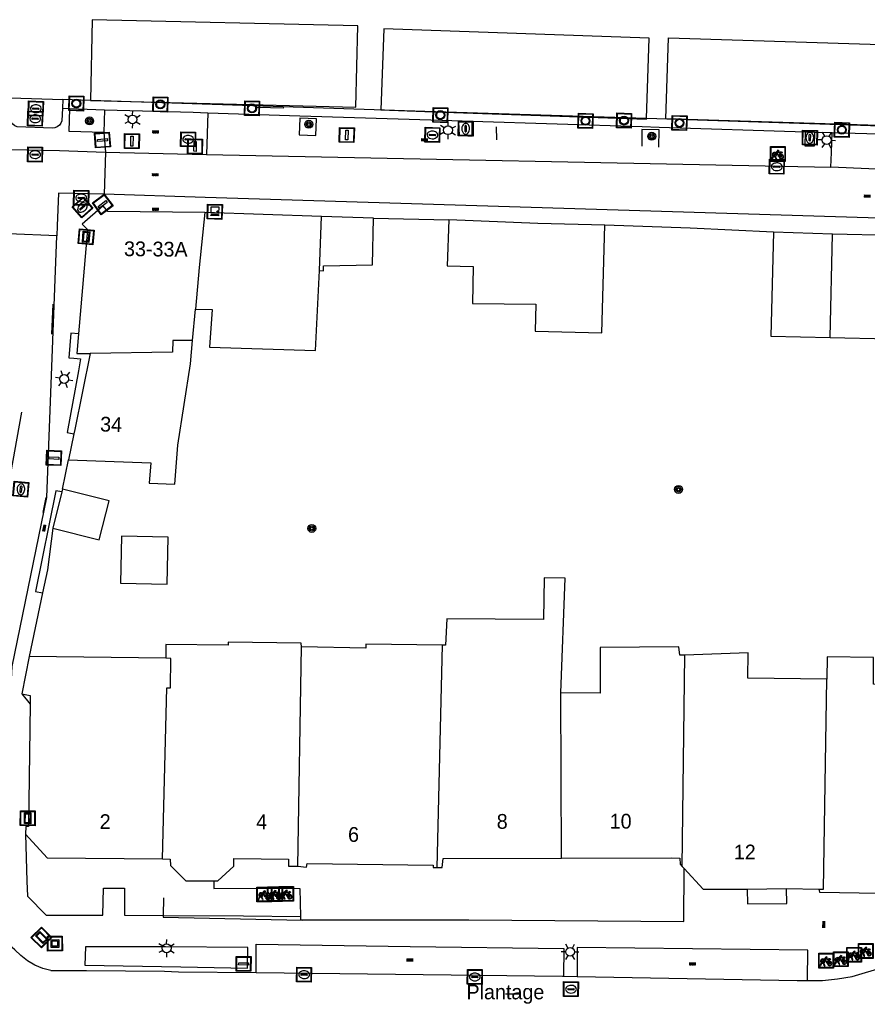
# Model space of a CAD drawing. Header units: metres. Extents: x 93870 to 95789, y 463036 to 464040.
# Tile 54 of 256: x 94432 to 94489, y 463392 to 463459. Entities that reach past the tile are written whole.
import ezdxf
from ezdxf.enums import TextEntityAlignment as Align

# ---------------------------------------------------------------- set-up
doc = ezdxf.new("R2010")
doc.units = ezdxf.units.M
doc.header["$LTSCALE"] = 25.4
for name, color, linetype in [('B_BEBOUWINGSGRENS_0', 1, 'Continuous'), ('B_LUIFEL_1', 200, 'Continuous'), ('B_TUSSENMUUR_0', 7, 'Continuous'), ('B_WOONBOOT_LIJN_0', 1, 'Continuous'), ('G_GRENS_ALGEMEEN_0', 7, 'Continuous'), ('Q_BOOM_0', 3, 'Continuous'), ('Q_BRANDKRAAN_0', 5, 'Continuous'), ('Q_CAI-KAST_0', 10, 'Continuous'), ('Q_FIETSENREK_0', 6, 'Continuous'), ('Q_FIETSENREK_LIJN_0', 7, 'Continuous'), ('Q_INFORMATIEBORD_0', 7, 'Continuous'), ('Q_INSPECTIE_OF_RIOOLPUT_0', 253, 'Continuous'), ('Q_KOLK_0', 254, 'Continuous'), ('Q_KUNSTOBJECT_0', 7, 'Continuous'), ('Q_LICHTMAST_0', 2, 'Continuous'), ('Q_LIJNAFWATERING_LIJN_0', 7, 'Continuous'), ('Q_MEERRING_0', 7, 'Continuous'), ('Q_STRAATNAAMBORD_0', 7, 'Continuous'), ('Q_VERKEERSBORDPAAL_0', 40, 'Continuous'), ('Q_WATERLEIDINGPUT_0', 5, 'Continuous'), ('S_GBKN_SYMBOOL_OV_GROOT_0', 7, 'Continuous'), ('T_HEK_0', 57, 'Continuous'), ('T_HEK_LIJN_0', 6, 'Continuous'), ('T_MUUR_30CM_0', 10, 'Continuous'), ('V_WEGGRENS_0', 7, 'Continuous'), ('W_KADEMUUR_30CM_0', 10, 'Continuous'), ('W_WATERGRENS_0', 5, 'Continuous'), ('Z_GBKN_HUISNUMMER_0', 252, 'Continuous'), ('Z_STRAATNAAM_0', 252, 'Continuous')]:
    doc.layers.add(name, color=color, linetype=linetype)
doc.layers.add('Q_AFSLUITPAAL_0', color=7, linetype='Continuous', true_color=0xf86a3a)
doc.layers.add('Q_PAAL_STEEN_0', color=7, linetype='Continuous', true_color=0xa97373)

# ---------------------------------------------------------------- blocks, each defined once
blk = doc.blocks.new('Q_STRAATNAAMBORD')
for points in [[(-0.5, 0.5), (0.5, 0.5), (0.5, -0.5), (-0.5, -0.5)], [(-0.369, 0.22), (0.358, 0.22), (0.358, -0.214), (-0.369, -0.214)]]:
    blk.add_lwpolyline(points, close=True)
for points in [[(-0.442, 0.464), (0.438, 0.464, -0.414214), (0.459, 0.442), (0.459, -0.437, -0.414214), (0.438, -0.459), (-0.442, -0.459, -0.414214), (-0.463, -0.437), (-0.463, 0.442), (-0.463, 0.444), (-0.463, 0.446), (-0.463, 0.448), (-0.462, 0.45), (-0.461, 0.451), (-0.46, 0.453), (-0.459, 0.455), (-0.458, 0.456), (-0.457, 0.457), (-0.456, 0.459), (-0.454, 0.46), (-0.453, 0.461), (-0.451, 0.462), (-0.449, 0.462), (-0.447, 0.463), (-0.446, 0.463), (-0.444, 0.464), (-0.442, 0.464)], [(-0.287, 0.16), (0.281, 0.16, -0.414214), (0.303, 0.139), (0.303, -0.134, -0.414214), (0.281, -0.156), (-0.287, -0.156, -0.414214), (-0.308, -0.134), (-0.308, 0.139), (-0.308, 0.14), (-0.308, 0.142), (-0.307, 0.144), (-0.307, 0.146), (-0.306, 0.148), (-0.305, 0.149), (-0.304, 0.151), (-0.303, 0.152), (-0.302, 0.154), (-0.3, 0.155), (-0.299, 0.156), (-0.297, 0.157), (-0.296, 0.158), (-0.294, 0.159), (-0.292, 0.159), (-0.29, 0.16), (-0.288, 0.16), (-0.287, 0.16)]]:
    blk.add_lwpolyline(points, format="xyb")
blk = doc.blocks.new('Q_INFORMATIEBORD')
for points in [[(-0.5, 0.5), (0.5, 0.5), (0.5, -0.5), (-0.5, -0.5)], [(-0.369, 0.22), (0.358, 0.22), (0.358, -0.214), (-0.369, -0.214)]]:
    blk.add_lwpolyline(points, close=True)
for points in [[(-0.442, 0.464), (0.438, 0.464, -0.414214), (0.459, 0.442), (0.459, -0.437, -0.414214), (0.438, -0.459), (-0.442, -0.459, -0.414214), (-0.463, -0.437), (-0.463, 0.442), (-0.463, 0.444), (-0.463, 0.446), (-0.463, 0.448), (-0.462, 0.45), (-0.461, 0.451), (-0.46, 0.453), (-0.459, 0.455), (-0.458, 0.456), (-0.457, 0.457), (-0.456, 0.459), (-0.454, 0.46), (-0.453, 0.461), (-0.451, 0.462), (-0.449, 0.462), (-0.447, 0.463), (-0.446, 0.463), (-0.444, 0.464), (-0.442, 0.464)], [(-0.287, 0.16), (0.281, 0.16, -0.414214), (0.303, 0.139), (0.303, -0.134, -0.414214), (0.281, -0.156), (-0.287, -0.156, -0.414214), (-0.308, -0.134), (-0.308, 0.139), (-0.308, 0.14), (-0.308, 0.142), (-0.307, 0.144), (-0.307, 0.146), (-0.306, 0.148), (-0.305, 0.149), (-0.304, 0.151), (-0.303, 0.152), (-0.302, 0.154), (-0.3, 0.155), (-0.299, 0.156), (-0.297, 0.157), (-0.296, 0.158), (-0.294, 0.159), (-0.292, 0.159), (-0.29, 0.16), (-0.288, 0.16), (-0.287, 0.16)]]:
    blk.add_lwpolyline(points, format="xyb")
blk = doc.blocks.new('Q_CAI-KAST')
for points in [[(-0.5, 0.5), (0.5, 0.5), (0.5, -0.5), (-0.5, -0.5)], [(-0.262, 0.264), (0.25, 0.264), (0.25, 0.187), (-0.262, 0.187)], [(-0.262, 0.107), (0.25, 0.107), (0.25, -0.332), (-0.262, -0.332)]]:
    blk.add_lwpolyline(points, close=True)
blk.add_lwpolyline([(-0.442, 0.464), (0.438, 0.464, -0.414214), (0.459, 0.442), (0.459, -0.437, -0.414214), (0.438, -0.459), (-0.442, -0.459, -0.414214), (-0.463, -0.437), (-0.463, 0.442), (-0.463, 0.444), (-0.463, 0.446), (-0.463, 0.448), (-0.462, 0.45), (-0.461, 0.451), (-0.46, 0.453), (-0.459, 0.455), (-0.458, 0.456), (-0.457, 0.457), (-0.456, 0.459), (-0.454, 0.46), (-0.453, 0.461), (-0.451, 0.462), (-0.449, 0.462), (-0.447, 0.463), (-0.446, 0.463), (-0.444, 0.464), (-0.442, 0.464)], format="xyb")
blk.add_circle((-0.177, -0.034), 0.0354)
blk = doc.blocks.new('Q_LICHTMAST')
for points in [[(-0.26, 0.15), (-0.52, 0.3)], [(0, 0.3), (0, 0.6)], [(0.26, 0.15), (0.52, 0.3)], [(-0.26, -0.15), (-0.52, -0.3)], [(0, -0.3), (0, -0.6)], [(0.26, -0.15), (0.52, -0.3)]]:
    blk.add_lwpolyline(points)
blk.add_circle((0, 0), 0.3)
blk = doc.blocks.new('Q_VERKEERSBORDPAAL')
for points in [[(-0.5, 0.5), (0.5, 0.5), (0.5, -0.5), (-0.5, -0.5)], [(-0.08, 0.333), (0.071, 0.333), (0.071, -0.329), (-0.08, -0.329)]]:
    blk.add_lwpolyline(points, close=True)
blk.add_lwpolyline([(-0.442, 0.464), (0.438, 0.464, -0.414214), (0.459, 0.442), (0.459, -0.437, -0.414214), (0.438, -0.459), (-0.442, -0.459, -0.414214), (-0.463, -0.437), (-0.463, 0.442), (-0.463, 0.444), (-0.463, 0.446), (-0.463, 0.448), (-0.462, 0.45), (-0.461, 0.451), (-0.46, 0.453), (-0.459, 0.455), (-0.458, 0.456), (-0.457, 0.457), (-0.456, 0.459), (-0.454, 0.46), (-0.453, 0.461), (-0.451, 0.462), (-0.449, 0.462), (-0.447, 0.463), (-0.446, 0.463), (-0.444, 0.464), (-0.442, 0.464)], format="xyb")
blk = doc.blocks.new('Q_AFSLUITPAAL')
for points in [[(-0.5, 0.5), (0.5, 0.5), (0.5, -0.5), (-0.5, -0.5)], [(-0.08, 0.333), (0.071, 0.333), (0.071, -0.329), (-0.08, -0.329)]]:
    blk.add_lwpolyline(points, close=True)
blk.add_lwpolyline([(-0.442, 0.464), (0.438, 0.464, -0.414214), (0.459, 0.442), (0.459, -0.437, -0.414214), (0.438, -0.459), (-0.442, -0.459, -0.414214), (-0.463, -0.437), (-0.463, 0.442), (-0.463, 0.444), (-0.463, 0.446), (-0.463, 0.448), (-0.462, 0.45), (-0.461, 0.451), (-0.46, 0.453), (-0.459, 0.455), (-0.458, 0.456), (-0.457, 0.457), (-0.456, 0.459), (-0.454, 0.46), (-0.453, 0.461), (-0.451, 0.462), (-0.449, 0.462), (-0.447, 0.463), (-0.446, 0.463), (-0.444, 0.464), (-0.442, 0.464)], format="xyb")
blk = doc.blocks.new('Q_PAAL_STEEN')
for points in [[(-0.5, 0.5), (0.5, 0.5), (0.5, -0.5), (-0.5, -0.5)], [(-0.08, 0.333), (0.071, 0.333), (0.071, -0.329), (-0.08, -0.329)]]:
    blk.add_lwpolyline(points, close=True)
blk.add_lwpolyline([(-0.442, 0.464), (0.438, 0.464, -0.414214), (0.459, 0.442), (0.459, -0.437, -0.414214), (0.438, -0.459), (-0.442, -0.459, -0.414214), (-0.463, -0.437), (-0.463, 0.442), (-0.463, 0.444), (-0.463, 0.446), (-0.463, 0.448), (-0.462, 0.45), (-0.461, 0.451), (-0.46, 0.453), (-0.459, 0.455), (-0.458, 0.456), (-0.457, 0.457), (-0.456, 0.459), (-0.454, 0.46), (-0.453, 0.461), (-0.451, 0.462), (-0.449, 0.462), (-0.447, 0.463), (-0.446, 0.463), (-0.444, 0.464), (-0.442, 0.464)], format="xyb")
blk = doc.blocks.new('Q_WATERLEIDINGPUT')
blk.add_lwpolyline([(-0.5, 0.5), (0.5, 0.5), (0.5, -0.5), (-0.5, -0.5)], close=True)
for points in [[(-0.442, 0.464), (0.438, 0.464, -0.414214), (0.459, 0.442), (0.459, -0.437, -0.414214), (0.438, -0.459), (-0.442, -0.459, -0.414214), (-0.463, -0.437), (-0.463, 0.442), (-0.463, 0.444), (-0.463, 0.446), (-0.463, 0.448), (-0.462, 0.45), (-0.461, 0.451), (-0.46, 0.453), (-0.459, 0.455), (-0.458, 0.456), (-0.457, 0.457), (-0.456, 0.459), (-0.454, 0.46), (-0.453, 0.461), (-0.451, 0.462), (-0.449, 0.462), (-0.447, 0.463), (-0.446, 0.463), (-0.444, 0.464), (-0.442, 0.464)], [(-0.345, 0.105, 0.380426), (-0.276, -0.18)], [(-0.008, 0.266, 0.240218), (-0.345, 0.105)], [(-0.194, 0.045, 0.853344), (-0.194, -0.032)], [(0.331, 0.111, 0.240191), (-0.008, 0.266)], [(0.185, -0.032, 0.849746), (0.185, 0.045)], [(0.267, -0.176, 0.380426), (0.331, 0.111)], [(-0.276, -0.18, 0.148452), (0.012, -0.257)], [(0.012, -0.257, 0.131742), (0.267, -0.176)]]:
    blk.add_lwpolyline(points, format="xyb")
for points in [[(-0.194, 0.045), (0.185, 0.045)], [(0.185, -0.032), (-0.194, -0.032)]]:
    blk.add_lwpolyline(points)
blk = doc.blocks.new('Q_BRANDKRAAN')
blk.add_lwpolyline([(-0.5, 0.5), (0.5, 0.5), (0.5, -0.5), (-0.5, -0.5)], close=True)
for points in [[(-0.442, 0.464), (0.438, 0.464, -0.414214), (0.459, 0.442), (0.459, -0.437, -0.414214), (0.438, -0.459), (-0.442, -0.459, -0.414214), (-0.463, -0.437), (-0.463, 0.442), (-0.463, 0.444), (-0.463, 0.446), (-0.463, 0.448), (-0.462, 0.45), (-0.461, 0.451), (-0.46, 0.453), (-0.459, 0.455), (-0.458, 0.456), (-0.457, 0.457), (-0.456, 0.459), (-0.454, 0.46), (-0.453, 0.461), (-0.451, 0.462), (-0.449, 0.462), (-0.447, 0.463), (-0.446, 0.463), (-0.444, 0.464), (-0.442, 0.464)], [(-0.345, 0.105, 0.380426), (-0.276, -0.18)], [(-0.008, 0.266, 0.240218), (-0.345, 0.105)], [(-0.194, 0.045, 0.853344), (-0.194, -0.032)], [(0.331, 0.111, 0.240191), (-0.008, 0.266)], [(0.185, -0.032, 0.849746), (0.185, 0.045)], [(0.267, -0.176, 0.380426), (0.331, 0.111)], [(-0.276, -0.18, 0.148452), (0.012, -0.257)], [(0.012, -0.257, 0.131742), (0.267, -0.176)]]:
    blk.add_lwpolyline(points, format="xyb")
for points in [[(-0.194, 0.045), (0.185, 0.045)], [(0.185, -0.032), (-0.194, -0.032)]]:
    blk.add_lwpolyline(points)
blk = doc.blocks.new('Q_INSPECTIE_OF_RIOOLPUT')
blk.add_lwpolyline([(-0.5, 0.5), (0.5, 0.5), (0.5, -0.5), (-0.5, -0.5)], close=True)
for points in [[(-0.442, 0.464), (0.438, 0.464, -0.414214), (0.459, 0.442), (0.459, -0.437, -0.414214), (0.438, -0.459), (-0.442, -0.459, -0.414214), (-0.463, -0.437), (-0.463, 0.442), (-0.463, 0.444), (-0.463, 0.446), (-0.463, 0.448), (-0.462, 0.45), (-0.461, 0.451), (-0.46, 0.453), (-0.459, 0.455), (-0.458, 0.456), (-0.457, 0.457), (-0.456, 0.459), (-0.454, 0.46), (-0.453, 0.461), (-0.451, 0.462), (-0.449, 0.462), (-0.447, 0.463), (-0.446, 0.463), (-0.444, 0.464), (-0.442, 0.464)], [(-0.345, 0.105, 0.380426), (-0.276, -0.18)], [(-0.008, 0.266, 0.240218), (-0.345, 0.105)], [(-0.194, 0.045, 0.853344), (-0.194, -0.032)], [(0.331, 0.111, 0.240191), (-0.008, 0.266)], [(0.185, -0.032, 0.849746), (0.185, 0.045)], [(0.267, -0.176, 0.380426), (0.331, 0.111)], [(-0.276, -0.18, 0.148452), (0.012, -0.257)], [(0.012, -0.257, 0.131742), (0.267, -0.176)]]:
    blk.add_lwpolyline(points, format="xyb")
for points in [[(-0.194, 0.045), (0.185, 0.045)], [(0.185, -0.032), (-0.194, -0.032)]]:
    blk.add_lwpolyline(points)
blk = doc.blocks.new('Q_KOLK')
blk.add_lwpolyline([(-0.5, 0.5), (0.5, 0.5), (0.5, -0.5), (-0.5, -0.5)], close=True)
for points in [[(-0.442, 0.464), (0.438, 0.464, -0.414214), (0.459, 0.442), (0.459, -0.437, -0.414214), (0.438, -0.459), (-0.442, -0.459, -0.414214), (-0.463, -0.437), (-0.463, 0.442, -0.414214), (-0.442, 0.464)], [(-0.345, 0.105, 0.380426), (-0.276, -0.18)], [(-0.008, 0.266, 0.240218), (-0.345, 0.105)], [(-0.194, 0.045, 0.853344), (-0.194, -0.032)], [(0.331, 0.111, 0.240191), (-0.008, 0.266)], [(0.185, -0.032, 0.849746), (0.185, 0.045)], [(0.267, -0.176, 0.380426), (0.331, 0.111)], [(-0.276, -0.18, 0.148452), (0.012, -0.257)], [(0.012, -0.257, 0.131742), (0.267, -0.176)]]:
    blk.add_lwpolyline(points, format="xyb")
for points in [[(-0.194, 0.045), (0.185, 0.045)], [(0.185, -0.032), (-0.194, -0.032)]]:
    blk.add_lwpolyline(points)
blk = doc.blocks.new('Q_MEERRING')
blk.add_lwpolyline([(-0.5, 0.5), (0.5, 0.5), (0.5, -0.5), (-0.5, -0.5)], close=True)
blk.add_lwpolyline([(-0.442, 0.464), (0.438, 0.464, -0.414214), (0.459, 0.442), (0.459, -0.437, -0.414214), (0.438, -0.459), (-0.442, -0.459, -0.414214), (-0.463, -0.437), (-0.463, 0.442), (-0.463, 0.444), (-0.463, 0.446), (-0.463, 0.448), (-0.462, 0.45), (-0.461, 0.451), (-0.46, 0.453), (-0.459, 0.455), (-0.458, 0.456), (-0.457, 0.457), (-0.456, 0.459), (-0.454, 0.46), (-0.453, 0.461), (-0.451, 0.462), (-0.449, 0.462), (-0.447, 0.463), (-0.446, 0.463), (-0.444, 0.464), (-0.442, 0.464)], format="xyb")
for radius in [0.3, 0.3, 0.25, 0.25]:
    blk.add_circle((0, 0), radius)
blk = doc.blocks.new('Q_FIETSENREK')
for points in [[(-0.5, 0.5), (0.5, 0.5), (0.5, -0.5), (-0.5, -0.5)], [(-0.063, 0.145), (0.184, 0.054), (0.037, -0.093)]]:
    blk.add_lwpolyline(points, close=True)
for points in [[(-0.442, 0.464), (0.438, 0.464, -0.414214), (0.459, 0.442), (0.459, -0.437, -0.414214), (0.438, -0.459), (-0.442, -0.459, -0.414214), (-0.463, -0.437), (-0.463, 0.442), (-0.463, 0.444), (-0.463, 0.446), (-0.463, 0.448), (-0.462, 0.45), (-0.461, 0.451), (-0.46, 0.453), (-0.459, 0.455), (-0.458, 0.456), (-0.457, 0.457), (-0.456, 0.459), (-0.454, 0.46), (-0.453, 0.461), (-0.451, 0.462), (-0.449, 0.462), (-0.447, 0.463), (-0.446, 0.463), (-0.444, 0.464), (-0.442, 0.464)], [(-0.181, 0.106, 0.847256), (-0.324, -0.144)], [(-0.193, 0.075, 0.842492), (-0.305, -0.118)], [(-0.171, 0.065, 0.053288), (-0.193, 0.075)], [(-0.185, -0.134, 0.502492), (-0.147, 0.044)], [(-0.149, 0.089, 0.06236), (-0.181, 0.106)], [(-0.165, -0.161, 0.494489), (-0.125, 0.068)], [(-0.324, -0.144, 0.089606), (-0.421, -0.348)], [(-0.296, -0.162, 0.110942), (-0.375, -0.348)], [(-0.294, -0.105, 0.006942), (-0.305, -0.118)], [(-0.296, -0.162, 0.02458), (-0.283, -0.168)], [(-0.212, -0.105, 0.381614), (-0.294, -0.105)], [(-0.283, -0.168, 0.148109), (-0.198, -0.173)], [(-0.223, -0.136, 0.533998), (-0.276, -0.136)], [(-0.276, -0.136, 0.009682), (-0.271, -0.138)], [(-0.271, -0.138, 0.120201), (-0.218, -0.144)], [(-0.218, -0.144, 0.003554), (-0.223, -0.136)], [(-0.185, -0.134, 0.017985), (-0.212, -0.105)], [(-0.122, -0.348, 0.075837), (-0.198, -0.173)], [(-0.075, -0.348, 0.094234), (-0.165, -0.161)], [(0.095, -0.16, 0.385208), (0.186, -0.333)], [(0.209, -0.054, 0.224648), (0.108, -0.128)], [(0.126, -0.171, 0.376993), (0.197, -0.303)], [(0.212, -0.086, 0.20829), (0.139, -0.139)], [(0.186, -0.333, 1), (0.287, -0.06)], [(0.197, -0.303, 1), (0.276, -0.09)], [(0.287, -0.06, 0.086253), (0.238, -0.051)], [(0.276, -0.09, 0.079305), (0.241, -0.083)]]:
    blk.add_lwpolyline(points, format="xyb")
for points in [[(-0.171, 0.065), (-0.263, -0.038), (-0.239, -0.059), (-0.147, 0.044)], [(0.081, 0.221), (-0.003, 0.252), (-0.149, 0.089)], [(-0.125, 0.068), (-0.086, 0.111), (0.018, -0.131), (0.095, -0.16)], [(0.238, -0.051), (0.229, 0.053), (0.261, 0.093), (0.302, 0.078), (0.314, 0.11), (0.192, 0.155), (0.18, 0.123), (0.231, 0.104), (0.207, 0.076), (-0.04, 0.167), (0, 0.216), (0.07, 0.191), (0.081, 0.221)], [(0.209, -0.054), (0.199, 0.029), (0.057, -0.108)], [(-0.421, -0.348), (-0.375, -0.348)], [(-0.122, -0.348), (-0.075, -0.348)], [(0.057, -0.108), (0.108, -0.128)], [(0.126, -0.171), (0.253, -0.218), (0.241, -0.083)], [(0.139, -0.139), (0.222, -0.17), (0.212, -0.086)]]:
    blk.add_lwpolyline(points)
blk = doc.blocks.new('Q_KUNSTOBJECT')
for points in [[(-0.5, 0.5), (0.5, 0.5), (0.5, -0.5), (-0.5, -0.5)], [(-0.184, 0.184), (0.177, 0.184), (0.177, -0.178), (-0.184, -0.178)]]:
    blk.add_lwpolyline(points, close=True)
for points in [[(-0.442, 0.464), (0.438, 0.464, -0.414214), (0.459, 0.442), (0.459, -0.437, -0.414214), (0.438, -0.459), (-0.442, -0.459, -0.414214), (-0.463, -0.437), (-0.463, 0.442), (-0.463, 0.444), (-0.463, 0.446), (-0.463, 0.448), (-0.462, 0.45), (-0.461, 0.451), (-0.46, 0.453), (-0.459, 0.455), (-0.458, 0.456), (-0.457, 0.457), (-0.456, 0.459), (-0.454, 0.46), (-0.453, 0.461), (-0.451, 0.462), (-0.449, 0.462), (-0.447, 0.463), (-0.446, 0.463), (-0.444, 0.464), (-0.442, 0.464)], [(-0.245, 0.267), (0.236, 0.267, -0.414214), (0.257, 0.245), (0.257, -0.239, -0.414214), (0.236, -0.261), (-0.245, -0.261, -0.414214), (-0.266, -0.239), (-0.266, 0.245, -0.414214), (-0.245, 0.267)]]:
    blk.add_lwpolyline(points, format="xyb")
blk = doc.blocks.new('Q_BOOM')
for radius in [0.27, 0.18, 0.09]:
    blk.add_circle((0, 0), radius)
blk = doc.blocks.new('S_GBKN_SYMBOOL_OV_GROOT')
for points in [[(-0.21875, 0.0625), (0.21875, 0.0625)], [(-0.21875, 0), (0.21875, 0)], [(-0.1875, 0.0625), (-0.1875, 0)], [(-0.125, 0.09375), (-0.125, 0.0625)], [(-0.125, 0), (-0.125, -0.0625)], [(-0.0625, 0.0625), (-0.0625, 0)], [(0, 0.09375), (0, 0.0625)], [(0, 0), (0, -0.0625)], [(0.0625, 0.0625), (0.0625, 0)], [(0.125, 0.09375), (0.125, 0.0625)], [(0.125, 0), (0.125, -0.0625)], [(0.1875, 0.0625), (0.1875, 0)], [(-0.21875, -0.0625), (0.21875, -0.0625)], [(-0.1875, -0.0625), (-0.1875, -0.09375)], [(-0.0625, -0.0625), (-0.0625, -0.09375)], [(0.0625, -0.0625), (0.0625, -0.09375)], [(0.1875, -0.0625), (0.1875, -0.09375)]]:
    blk.add_lwpolyline(points)

msp = doc.modelspace()

# ---------------------------------------------------------------- linework, layer by layer
at = {"layer": 'B_BEBOUWINGSGRENS_0'}
for p, q in [((94452.435, 463445.337), (94444.54, 463445.597)), ((94452.311, 463441.674), (94452.435, 463445.337)), ((94455.969, 463445.216), (94452.435, 463445.337)), ((94487.059, 463444.133), (94483.061, 463444.274)), ((94443.714, 463436.947), (94443.907, 463439.053)), ((94435.669, 463430.612), (94435.317, 463428.867)), ((94434.854, 463426.69), (94434.25, 463424.22)), ((94434.899, 463426.873), (94434.854, 463426.69)), ((94438.89, 463423.68), (94438.84, 463420.5)), ((94432.651, 463415.541), (94432.149, 463413.012)), ((94441.899, 463415.417), (94432.651, 463415.541)), ((94432.149, 463413.012), (94432.701, 463412.894)), ((94432.701, 463412.894), (94432.71, 463412.313)), ((94476.887, 463401.308), (94477.006, 463401.181)), ((94481.292, 463399.793), (94483.955, 463399.818)), ((94483.955, 463399.818), (94486.13, 463399.78))]:
    msp.add_line(p, q, dxfattribs=at)
for points in [[(94444.54, 463445.597), (94437.96, 463445.67), (94437.66, 463446.07), (94436.23, 463444.81)], [(94444.54, 463445.597), (94444.167, 463441.894), (94443.907, 463439.053)], [(94452.311, 463441.674), (94452.582, 463441.667), (94452.573, 463442.003), (94455.9, 463442.06), (94455.969, 463445.216)], [(94436.23, 463444.81), (94436.59, 463444.45), (94435.975, 463437.394)], [(94461.076, 463445.103), (94460.956, 463441.985), (94462.709, 463441.954), (94462.666, 463439.443), (94466.957, 463439.396), (94466.91, 463437.58), (94471.44, 463437.46), (94471.63, 463444.74)], [(94471.63, 463444.74), (94467.1, 463444.86), (94461.076, 463445.103)], [(94483.061, 463444.274), (94482.895, 463437.229), (94486.895, 463437.135)], [(94486.895, 463437.135), (94490.894, 463437.041), (94491.057, 463443.991)], [(94491.057, 463443.991), (94491.058, 463444.04), (94487.059, 463444.133)], [(94443.907, 463439.053), (94445.038, 463439.032), (94444.852, 463436.478), (94452.037, 463436.268), (94452.311, 463441.674)], [(94435.975, 463437.394), (94435.86, 463436.07), (94436.77, 463436.06)], [(94435.317, 463428.867), (94440.88, 463428.65), (94440.78, 463427.27), (94442.52, 463427.2), (94442.71, 463429.86), (94443.57, 463435.37), (94443.714, 463436.947)], [(94436.77, 463436.06), (94435.728, 463430.902), (94435.669, 463430.612)], [(94434.25, 463424.22), (94437.39, 463423.43), (94438.06, 463426.09), (94434.899, 463426.873)], [(94438.84, 463420.5), (94442, 463420.44), (94442.05, 463423.62), (94438.89, 463423.68)], [(94468.65, 463413.08), (94468.95, 463420.84), (94467.52, 463420.86), (94467.487, 463418.049), (94460.94, 463418.094), (94460.85, 463416.3), (94460.633, 463416.303)], [(94451.08, 463416.2), (94451.073, 463416.45), (94446.134, 463416.519), (94446.13, 463416.302), (94441.899, 463416.361), (94441.899, 463415.417)], [(94460.633, 463416.303), (94455.45, 463416.37), (94455.45, 463416.11), (94451.08, 463416.2)], [(94477.06, 463415.631), (94476.722, 463415.618), (94476.646, 463416.194), (94471.318, 463416.139), (94471.318, 463413.048), (94468.65, 463413.08)], [(94486.67, 463414.01), (94481.33, 463414.07), (94481.35, 463415.79), (94477.06, 463415.631)], [(94497.18, 463413.57), (94489.83, 463413.66), (94489.85, 463415.47), (94486.69, 463415.51), (94486.67, 463414.01)], [(94432.71, 463412.313), (94432.587, 463404.032), (94432.425, 463404.034), (94432.393, 463403.512)], [(94432.393, 463403.512), (94433.853, 463401.899), (94441.679, 463401.828)], [(94445.162, 463400.337), (94445.419, 463400.337), (94446.496, 463401.336), (94446.496, 463401.866), (94450.216, 463401.82), (94450.216, 463401.33), (94450.838, 463401.33)], [(94460.278, 463401.25), (94460.63, 463401.25), (94460.68, 463401.86), (94468.709, 463401.882)], [(94468.709, 463401.882), (94476.186, 463401.902), (94476.713, 463401.889), (94476.734, 463401.472), (94476.887, 463401.308)], [(94441.679, 463401.828), (94442.199, 463401.823), (94442.222, 463401.394), (94443.25, 463400.337), (94443.457, 463400.337), (94445.162, 463400.337)], [(94450.838, 463401.33), (94451.43, 463401.27), (94451.48, 463401.53), (94460.02, 463401.41), (94460.02, 463401.25), (94460.278, 463401.25)], [(94477.006, 463401.181), (94478.305, 463399.793), (94481.292, 463399.793)], [(94486.13, 463399.78), (94486.19, 463399.57), (94490.229, 463399.521)]]:
    msp.add_lwpolyline(points, dxfattribs=at)
at = {"layer": 'B_LUIFEL_1'}
msp.add_line((94481.292, 463399.793), (94481.302, 463398.793), dxfattribs=at)
msp.add_lwpolyline([(94481.302, 463398.793), (94483.964, 463398.819), (94483.955, 463399.818)], dxfattribs=at)
at = {"layer": 'B_TUSSENMUUR_0'}
for p, q in [((94486.895, 463437.135), (94487.059, 463444.133)), ((94450.838, 463401.33), (94451.08, 463416.2)), ((94460.278, 463401.25), (94460.633, 463416.303)), ((94476.887, 463401.308), (94477.06, 463415.631)), ((94441.679, 463401.828), (94441.974, 463413.41)), ((94468.709, 463401.882), (94468.65, 463413.08))]:
    msp.add_line(p, q, dxfattribs=at)
for points in [[(94443.714, 463436.947), (94442.371, 463436.939), (94442.36, 463436.14), (94436.77, 463436.06)], [(94441.974, 463413.41), (94442.21, 463413.41), (94442.237, 463415.412), (94441.899, 463415.417)], [(94486.13, 463399.78), (94486.442, 463399.774), (94486.67, 463414.01)]]:
    msp.add_lwpolyline(points, dxfattribs=at)
at = {"layer": 'B_WOONBOOT_LIJN_0'}
msp.add_line((94474.457, 463451.963), (94474.648, 463457.423), dxfattribs=at)
for points in [[(94454.909, 463458.244), (94436.914, 463458.665), (94436.786, 463453.191)], [(94436.81, 463453.19), (94454.78, 463452.746), (94454.909, 463458.244)], [(94474.648, 463457.423), (94456.659, 463458.054), (94456.467, 463452.557), (94459.442, 463452.453)], [(94475.941, 463457.441), (94493.932, 463456.878), (94493.76, 463451.381), (94475.769, 463451.943), (94475.941, 463457.441)], [(94436.786, 463453.191), (94436.786, 463453.191), (94436.81, 463453.19)], [(94459.442, 463452.453), (94474.456, 463451.927), (94474.457, 463451.963)]]:
    msp.add_lwpolyline(points, dxfattribs=at)
at = {"layer": 'G_GRENS_ALGEMEEN_0'}
for p, q in [((94434.92, 463453.252), (94434.906, 463452.674)), ((94434.906, 463452.674), (94435.403, 463452.65)), ((94435.403, 463452.65), (94437.752, 463452.569)), ((94437.752, 463452.569), (94437.7, 463451.022)), ((94444.755, 463452.361), (94444.665, 463449.544)), ((94452.1, 463451.959), (94450.974, 463451.991)), ((94462.66, 463451.75), (94461.718, 463451.759)), ((94437.7, 463451.022), (94437.802, 463449.685)), ((94485.238, 463451.073), (94485.837, 463451.054)), ((94485.837, 463451.054), (94487.048, 463451.018))]:
    msp.add_line(p, q, dxfattribs=at)
for points in [[(94437.7, 463451.022), (94435.356, 463451.102), (94435.403, 463452.65)], [(94437.752, 463452.569), (94443.742, 463452.393), (94444.755, 463452.361)], [(94444.755, 463452.361), (94450.979, 463452.163), (94460.601, 463451.857), (94462.66, 463451.791), (94474.157, 463451.425), (94475.323, 463451.388), (94485.238, 463451.073)], [(94450.974, 463451.991), (94450.936, 463450.858), (94452.062, 463450.826), (94452.1, 463451.959)], [(94461.718, 463451.759), (94461.77, 463450.839), (94462.65, 463450.78), (94462.66, 463451.75)], [(94475.305, 463450.028), (94475.317, 463451.203), (94474.155, 463451.232), (94474.142, 463450.095)], [(94485.837, 463451.054), (94485.823, 463450.102), (94485.22, 463450.09), (94485.238, 463451.073)], [(94445.162, 463400.337), (94445.156, 463399.826), (94449.837, 463399.846), (94450.982, 463399.829), (94451.023, 463397.931)]]:
    msp.add_lwpolyline(points, dxfattribs=at)
at = {"layer": 'Q_FIETSENREK_LIJN_0'}
for p, q in [((94449.893, 463452.669), (94448.079, 463452.72)), ((94464.275, 463451.404), (94464.29, 463450.521))]:
    msp.add_line(p, q, dxfattribs=at)
at = {"layer": 'Q_LIJNAFWATERING_LIJN_0'}
for p, q in [((94434.25, 463439.405), (94434.166, 463437.364)), ((94433.768, 463426.297), (94433.577, 463425.3))]:
    msp.add_line(p, q, dxfattribs=at)
at = {"layer": 'T_HEK_0'}
for p, q in [((94434.899, 463426.873), (94435.317, 463428.867)), ((94433.553, 463419.842), (94432.651, 463415.541))]:
    msp.add_line(p, q, dxfattribs=at)
msp.add_lwpolyline([(94434.25, 463424.22), (94433.88, 463421.4), (94433.553, 463419.842)], dxfattribs=at)
at = {"layer": 'T_HEK_LIJN_0'}
msp.add_line((94441.751, 463399.201), (94441.721, 463398.01), dxfattribs=at)
msp.add_lwpolyline([(94441.721, 463398.01), (94441.718, 463397.879), (94451.129, 463397.682)], dxfattribs=at)
at = {"layer": 'T_MUUR_30CM_0'}
for p, q in [((94455.969, 463445.216), (94461.076, 463445.103)), ((94432.149, 463413.012), (94432.71, 463412.313))]:
    msp.add_line(p, q, dxfattribs=at)
for points in [[(94434.906, 463452.674), (94434.863, 463451.822), (94434.796, 463451.656), (94434.688, 463451.515), (94434.546, 463451.407), (94434.38, 463451.341), (94434.203, 463451.321), (94431.829, 463451.406), (94431.671, 463451.474), (94431.537, 463451.581), (94431.434, 463451.719), (94431.371, 463451.879), (94431.351, 463452.05), (94431.365, 463452.864)], [(94483.061, 463444.274), (94477.412, 463444.546), (94471.63, 463444.74)]]:
    msp.add_lwpolyline(points, dxfattribs=at)
at = {"layer": 'V_WEGGRENS_0'}
for p, q in [((94487.048, 463451.018), (94492.731, 463450.85)), ((94437.802, 463449.685), (94437.728, 463446.843)), ((94437.802, 463449.685), (94444.665, 463449.544)), ((94444.665, 463449.544), (94486.943, 463448.679)), ((94444.573, 463446.633), (94437.728, 463446.843)), ((94532.921, 463443.917), (94444.573, 463446.633)), ((94434.535, 463444.714), (94434.509, 463444.038)), ((94434.509, 463444.038), (94431.236, 463444.163)), ((94432.393, 463403.512), (94432.489, 463400.319)), ((94468.834, 463393.898), (94469.766, 463393.868))]:
    msp.add_line(p, q, dxfattribs=at)
for points in [[(94486.943, 463448.679), (94486.987, 463449.66), (94487.048, 463451.018)], [(94414.916, 463450.23), (94422.555, 463450.065), (94434.689, 463449.808), (94437.802, 463449.685)], [(94492.672, 463449.482), (94492.624, 463448.424), (94486.943, 463448.679)], [(94437.728, 463446.843), (94437.67, 463446.845), (94434.62, 463446.926), (94434.535, 463444.714)], [(94430.755, 463400.801), (94431.501, 463414.856), (94433.829, 463426.301), (94434.509, 463444.038)], [(94435.975, 463437.394), (94435.463, 463437.427), (94435.324, 463435.76), (94435.661, 463435.737), (94436.126, 463435.706), (94435.977, 463434.875), (94435.227, 463430.71), (94435.669, 463430.612)], [(94434.854, 463426.69), (94434.447, 463426.761), (94433.064, 463419.935), (94433.553, 463419.842)], [(94451.023, 463397.931), (94451.028, 463397.701), (94462.423, 463397.706), (94476.99, 463397.589), (94477.006, 463401.181)], [(94432.489, 463400.319), (94432.519, 463399.315), (94433.785, 463398.029), (94437.622, 463398.018), (94437.674, 463399.85), (94439.095, 463399.842), (94439.102, 463398.024), (94441.709, 463398.01), (94441.721, 463398.01)], [(94434.112, 463394.266), (94433.559, 463394.419), (94433.03, 463394.641), (94432.535, 463394.93), (94432.08, 463395.279), (94431.674, 463395.684), (94431.138, 463396.157), (94430.806, 463396.87), (94430.604, 463397.634), (94430.567, 463398.413), (94430.62, 463399.289)], [(94441.721, 463398.01), (94447.17, 463397.965), (94451.023, 463397.931)], [(94447.438, 463394.428), (94447.447, 463395.837), (94441.886, 463395.884), (94436.448, 463395.88), (94436.421, 463394.63), (94442.909, 463394.523), (94447.438, 463394.428)], [(94448.018, 463394.135), (94448.025, 463396.048), (94458.459, 463395.9), (94468.852, 463395.774), (94468.834, 463393.898)], [(94485.379, 463393.593), (94486.384, 463393.597), (94487.4, 463393.701), (94488.404, 463393.877), (94492.773, 463395.168), (94495.094, 463395.855), (94495.498, 463395.999), (94495.908, 463396.124), (94496.323, 463396.229), (94496.743, 463396.314), (94497.167, 463396.378), (94497.593, 463396.423), (94503.891, 463396.406)], [(94485.379, 463393.593), (94485.395, 463395.641), (94469.765, 463395.834), (94469.766, 463393.868)], [(94434.112, 463394.266), (94436.535, 463394.277), (94441.802, 463394.226), (94442.769, 463394.194), (94448.018, 463394.135)], [(94448.018, 463394.135), (94468.77, 463393.9), (94468.834, 463393.898)], [(94469.766, 463393.868), (94484.665, 463393.591), (94485.379, 463393.593)]]:
    msp.add_lwpolyline(points, dxfattribs=at)
at = {"layer": 'W_KADEMUUR_30CM_0'}
msp.add_line((94431.368, 463453.384), (94434.92, 463453.252), dxfattribs=at)
at = {"layer": 'W_WATERGRENS_0'}
for p, q in [((94436.786, 463453.191), (94434.92, 463453.252)), ((94436.81, 463453.19), (94436.786, 463453.191)), ((94459.442, 463452.453), (94436.81, 463453.19)), ((94474.457, 463451.963), (94459.442, 463452.453))]:
    msp.add_line(p, q, dxfattribs=at)
msp.add_lwpolyline([(94507.292, 463450.876), (94500, 463451.131), (94474.457, 463451.963)], dxfattribs=at)
at = {"layer": 'Z_STRAATNAAM_0'}
for p, q in [((94430.365, 463422.237), (94432.155, 463432.076)), ((94464.902, 463392.696), (94465.902, 463392.696))]:
    msp.add_line(p, q, dxfattribs=at)

# ---------------------------------------------------------------- block references
at = {"layer": 'Q_AFSLUITPAAL_0'}
for p, rotation in [((94454.157, 463450.854), 178.178486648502), ((94443.876, 463450.082), 178.8230265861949)]:
    msp.add_blockref('Q_AFSLUITPAAL', p, dxfattribs=dict(at, rotation=rotation))
at = {"layer": 'Q_BOOM_0'}
for p, rotation in [((94436.734, 463451.807), 178.0452713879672), ((94451.584, 463451.586), 178.3721389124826), ((94474.815, 463450.77), 178.5703676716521), ((94476.631, 463426.853), 87.78605950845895), ((94451.79, 463424.21), 91.60386277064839)]:
    msp.add_blockref('Q_BOOM', p, dxfattribs=dict(at, rotation=rotation))
at = {"layer": 'Q_BRANDKRAAN_0', "rotation": 41.38388610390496}
msp.add_blockref('Q_BRANDKRAAN', (94436.253, 463445.946), dxfattribs=at)
at = {"layer": 'Q_CAI-KAST_0', "rotation": 178.1138035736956}
msp.add_blockref('Q_CAI-KAST', (94445.216, 463445.657), dxfattribs=at)
at = {"layer": 'Q_FIETSENREK_0'}
for p in [(94483.363, 463449.567), (94448.571, 463399.421), (94449.298, 463399.441), (94450.054, 463399.46), (94489.317, 463395.597), (94486.629, 463394.941), (94487.627, 463395.035), (94488.523, 463395.339)]:
    msp.add_blockref('Q_FIETSENREK', p, dxfattribs=at)
at = {"layer": 'Q_INFORMATIEBORD_0', "rotation": 134.550982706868}
msp.add_blockref('Q_INFORMATIEBORD', (94433.472, 463396.51), dxfattribs=at)
at = {"layer": 'Q_INSPECTIE_OF_RIOOLPUT_0'}
for p, rotation in [((94433.088, 463452.645), 177.8717443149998), ((94433.043, 463451.963), 177.949426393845), ((94459.953, 463450.864), 178.178486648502), ((94433.037, 463449.533), 178.7866479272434), ((94483.283, 463448.708), 178.8279025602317), ((94432.087, 463426.864), 84.85454183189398), ((94469.342, 463393.011), 179.1323391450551)]:
    msp.add_blockref('Q_INSPECTIE_OF_RIOOLPUT', p, dxfattribs=dict(at, rotation=rotation))
at = {"layer": 'Q_KOLK_0', "rotation": 179.3511983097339}
for p in [(94451.262, 463393.994), (94462.829, 463393.837)]:
    msp.add_blockref('Q_KOLK', p, dxfattribs=at)
at = {"layer": 'Q_KUNSTOBJECT_0', "rotation": 0.2601111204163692}
msp.add_blockref('Q_KUNSTOBJECT', (94434.391, 463396.095), dxfattribs=at)
at = {"layer": 'Q_LICHTMAST_0'}
for p, rotation in [((94439.641, 463451.91), 178.3170022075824), ((94461.017, 463451.181), 178.1640470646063), ((94486.671, 463450.51), 87.42805984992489), ((94435.013, 463434.33), 79.7920288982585), ((94441.952, 463395.78), 179.5157637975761), ((94469.286, 463395.539), 89.45027058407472)]:
    msp.add_blockref('Q_LICHTMAST', p, dxfattribs=dict(at, rotation=rotation))
at = {"layer": 'Q_MEERRING_0'}
for p, rotation in [((94435.835, 463452.992), 178.1333535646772), ((94441.53, 463452.928), 178.1333535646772), ((94447.735, 463452.66), 178.1333535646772), ((94460.497, 463452.206), 178.1333535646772), ((94470.328, 463451.812), 178.1766395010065), ((94472.94, 463451.833), 178.1333535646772), ((94476.693, 463451.67), 178.1333535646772), ((94487.697, 463451.202), 178.3067238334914)]:
    msp.add_blockref('Q_MEERRING', p, dxfattribs=dict(at, rotation=rotation))
at = {"layer": 'Q_PAAL_STEEN_0'}
for p, rotation in [((94437.607, 463450.513), 94.36265585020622), ((94439.601, 463450.441), 178.8230265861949), ((94434.317, 463428.984), 87.80447321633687)]:
    msp.add_blockref('Q_PAAL_STEEN', p, dxfattribs=dict(at, rotation=rotation))
at = {"layer": 'Q_STRAATNAAMBORD_0'}
for p, rotation in [((94436.497, 463443.957), 85.01869625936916), ((94432.545, 463404.586), 89.14903240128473)]:
    msp.add_blockref('Q_STRAATNAAMBORD', p, dxfattribs=dict(at, rotation=rotation))
at = {"layer": 'Q_VERKEERSBORDPAAL_0'}
for p, rotation in [((94437.624, 463446.158), 126.86989764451), ((94447.167, 463394.725), 89.63402767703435)]:
    msp.add_blockref('Q_VERKEERSBORDPAAL', p, dxfattribs=dict(at, rotation=rotation))
at = {"layer": 'Q_WATERLEIDINGPUT_0'}
for p, rotation in [((94462.215, 463451.288), 89.40934278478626), ((94443.407, 463450.564), 178.8230265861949), ((94485.529, 463450.674), 88.95095749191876), ((94436.165, 463446.6), 178.4787319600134)]:
    msp.add_blockref('Q_WATERLEIDINGPUT', p, dxfattribs=dict(at, rotation=rotation))
at = {"layer": 'S_GBKN_SYMBOOL_OV_GROOT_0'}
for p, rotation in [((94441.207, 463451.057), 178.3170022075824), ((94459.422, 463450.52), 178.8279025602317), ((94441.192, 463448.159), 178.2427551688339), ((94489.42, 463446.712), 178.2391639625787), ((94441.197, 463445.82), 179.364373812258), ((94433.672, 463424.235), 78.54647746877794), ((94486.479, 463397.387), 89.55238582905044), ((94458.433, 463394.973), 179.1873484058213), ((94477.577, 463394.713), 178.9348880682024)]:
    msp.add_blockref('S_GBKN_SYMBOOL_OV_GROOT', p, dxfattribs=dict(at, rotation=rotation))

# ---------------------------------------------------------------- texts
at = {"layer": 'Z_GBKN_HUISNUMMER_0', "linetype": 'Continuous'}
for s, rotation, p in [('33-33A', 359.4, (94441.222, 463443.134)), ('34', 357.8, (94438.196, 463431.257)), ('2', 359.5, (94437.789, 463404.363)), ('4', 359.3, (94448.387, 463404.343)), ('8', 0.2, (94464.688, 463404.371)), ('10', 0.1, (94472.709, 463404.385)), ('6', 359.2, (94454.616, 463403.486)), ('12', 0.2, (94481.119, 463402.305))]:
    msp.add_text(s, height=1, rotation=rotation, dxfattribs=at).set_placement(p, align=Align.MIDDLE)
at = {"layer": 'Z_STRAATNAAM_0', "linetype": 'Continuous'}
msp.add_text('Plantage', height=1, rotation=0, dxfattribs=at).set_placement((94464.902, 463392.696), align=Align.MIDDLE)

doc.saveas('drawing.dxf')
